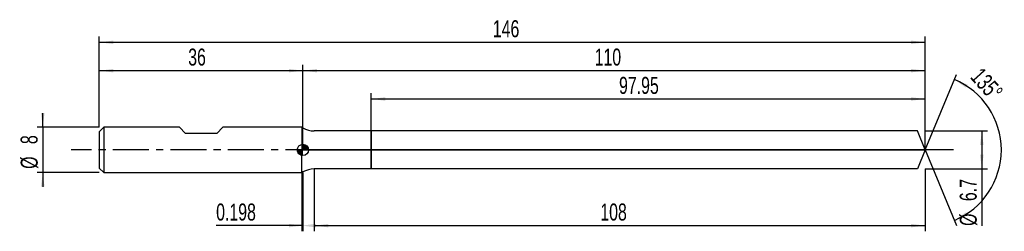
# Model space of a CAD drawing. Extents: x -14 to 160, y -14 to 23.
import ezdxf
from ezdxf.enums import TextEntityAlignment as Align

# ---------------------------------------------------------------- set-up
doc = ezdxf.new("R2010")
doc.units = 0
doc.linetypes.add('CENTER', pattern=[10.16, 6.35, -1.27, 1.27, -1.27])
doc.layers.get('0').update_dxf_attribs({"linetype": 'CONTINUOUS'})
for name, color, linetype in [('1', 4, 'CONTINUOUS'), ('2', 7, 'CONTINUOUS'), ('4', 2, 'CENTER'), ('CUT', 1, 'CONTINUOUS'), ('NOCUT', 7, 'CONTINUOUS'), ('SK1', 4, 'CONTINUOUS'), ('SK2', 7, 'CONTINUOUS'), ('SK4', 2, 'CENTER')]:
    doc.layers.add(name, color=color, linetype=linetype)
doc.dimstyles.new('SLDDIMSTYLE0', dxfattribs={"dimtxt": 3, "dimasz": 2.5, "dimexe": 0, "dimexo": 0.0625, "dimgap": 0.75, "dimtad": 1, "dimrnd": 1e-09, "dimzin": 12, "dimsah": 1, "dimcen": 0.09, "dimazin": 3, "dimtfac": 1, "dimtofl": 0, "dimtmove": 0, "dimatfit": 3})
doc.dimstyles.new('SLDDIMSTYLE1', dxfattribs={"dimtxt": 3, "dimasz": 2.5, "dimexe": 0, "dimexo": 0.0625, "dimgap": 0.75, "dimtad": 1, "dimrnd": 1e-09, "dimsah": 1, "dimcen": 0.09, "dimazin": 3, "dimtfac": 1, "dimtofl": 0, "dimtmove": 0, "dimatfit": 3})
doc.dimstyles.new('SLDDIMSTYLE2', dxfattribs={"dimtxt": 3, "dimasz": 2.5, "dimexe": 0, "dimexo": 0.0625, "dimgap": 0.75, "dimtad": 1, "dimzin": 12, "dimsah": 1, "dimcen": 0.09, "dimazin": 3, "dimtfac": 1, "dimtofl": 0, "dimtmove": 0, "dimatfit": 3})
doc.dimstyles.new('SLDDIMSTYLE3', dxfattribs={"dimtxt": 3, "dimasz": 2.5, "dimexe": 0, "dimexo": 0.0625, "dimgap": 0.75, "dimtad": 1, "dimrnd": 1e-09, "dimzin": 12, "dimsah": 1, "dimcen": 0.09, "dimazin": 3, "dimtfac": 1, "dimtmove": 0, "dimatfit": 3})

# ---------------------------------------------------------------- blocks, each defined once
blk = doc.blocks.new('_D')
at = {"layer": '2'}
for p, q in [((38, -3.35), (38, -14.35)), ((146, -3.35), (146, -14.35)), ((38, -13.35), (146, -13.35))]:
    blk.add_line(p, q, dxfattribs=at)
for points in [[(38, -13.35), (40.5, -13.66), (40.5, -13.04)], [(146, -13.35), (143.5, -13.04), (143.5, -13.66)]]:
    blk.add_solid(points, dxfattribs=at)
at = {"layer": '2', "width": 0.7}
blk.add_text('108', height=3, dxfattribs=at).set_placement((88.56, -13.35), align=Align.BOTTOM_LEFT)
blk = doc.blocks.new('_D_1')
at = {"layer": '2'}
for p, q in [((146, 3.35), (157, 3.35)), ((156, 3.35), (156, -3.35)), ((146, -3.35), (157, -3.35)), ((156, -3.35), (156, -13.4))]:
    blk.add_line(p, q, dxfattribs=at)
for points in [[(156, 3.35), (155.69, 0.85), (156.31, 0.85)], [(156, -3.35), (156.31, -0.85), (155.69, -0.85)]]:
    blk.add_solid(points, dxfattribs=at)
at = {"layer": '2', "width": 0.7}
for s, p in [('6.7', (155.99, -9.03)), ('%%c', (156, -13.4))]:
    blk.add_text(s, height=3, rotation=90, dxfattribs=at).set_placement(p, align=Align.BOTTOM_LEFT)
blk = doc.blocks.new('_D_2')
at = {"layer": '2'}
for p, q in [((35.8, -4), (35.8, -14.35)), ((36, -4), (36, -14.35)), ((35.8, -13.35), (20.65, -13.35)), ((35.8, -13.35), (36, -13.35))]:
    blk.add_line(p, q, dxfattribs=at)
for points in [[(36, -13.35), (33.5, -13.04), (33.5, -13.66)], [(35.8, -13.35), (38.3, -13.66), (38.3, -13.04)]]:
    blk.add_solid(points, dxfattribs=at)
at = {"layer": '2', "width": 0.7}
blk.add_text('0.198', height=3, dxfattribs=at).set_placement((20.65, -13.35), align=Align.BOTTOM_LEFT)
blk = doc.blocks.new('_D_3')
at = {"layer": '2'}
for p, q in [((48.05, 3.35), (48.05, 10)), ((48.05, 9), (146, 9)), ((146, 3.35), (146, 10))]:
    blk.add_line(p, q, dxfattribs=at)
for points in [[(48.05, 9), (50.55, 8.69), (50.55, 9.31)], [(146, 9), (143.5, 9.31), (143.5, 8.69)]]:
    blk.add_solid(points, dxfattribs=at)
at = {"layer": '2', "width": 0.7}
blk.add_text('97.95', height=3, dxfattribs=at).set_placement((91.87, 9), align=Align.BOTTOM_LEFT)
blk = doc.blocks.new('_D_4')
at = {"layer": '2'}
for q in [(151.53, 13.35), (151.53, -13.35)]:
    blk.add_line((146, 0), q, dxfattribs=at)
blk.add_arc((146, 0), 13.45, 292.491, 67.509, dxfattribs=at)
for points in [[(151.15, 12.43), (153.21, 10.99), (153.5, 11.54)], [(151.15, -12.43), (153.5, -11.54), (153.21, -10.99)]]:
    blk.add_solid(points, dxfattribs=at)
at = {"layer": '2', "width": 0.7}
blk.add_text('135°', height=3, rotation=-48.0128, dxfattribs=at).set_placement((153.15, 12.17), align=Align.BOTTOM_LEFT)
blk = doc.blocks.new('_D_5')
at = {"layer": 'SK2'}
for p, q in [((0, 4), (0, 20)), ((146, 4), (146, 20)), ((0, 19), (146, 19))]:
    blk.add_line(p, q, dxfattribs=at)
for points in [[(0, 19), (2.5, 18.69), (2.5, 19.31)], [(146, 19), (143.5, 19.31), (143.5, 18.69)]]:
    blk.add_solid(points, dxfattribs=at)
at = {"layer": 'SK2', "width": 0.7}
blk.add_text('146', height=3, dxfattribs=at).set_placement((69.56, 19), align=Align.BOTTOM_LEFT)
blk = doc.blocks.new('_D_6')
at = {"layer": 'SK2'}
for p, q in [((0, 4), (0, 15)), ((0, 14), (36, 14)), ((36, 4), (36, 15))]:
    blk.add_line(p, q, dxfattribs=at)
for points in [[(0, 14), (2.5, 13.69), (2.5, 14.31)], [(36, 14), (33.5, 14.31), (33.5, 13.69)]]:
    blk.add_solid(points, dxfattribs=at)
at = {"layer": 'SK2', "width": 0.7}
blk.add_text('36', height=3, dxfattribs=at).set_placement((15.71, 14), align=Align.BOTTOM_LEFT)
blk = doc.blocks.new('_D_7')
at = {"layer": 'SK2'}
for p, q in [((36, 0), (36, 15)), ((36, 14), (146, 14)), ((146, 0), (146, 15))]:
    blk.add_line(p, q, dxfattribs=at)
for points in [[(36, 14), (38.5, 13.69), (38.5, 14.31)], [(146, 14), (143.5, 14.31), (143.5, 13.69)]]:
    blk.add_solid(points, dxfattribs=at)
at = {"layer": 'SK2', "width": 0.7}
blk.add_text('110', height=3, rotation=360, dxfattribs=at).set_placement((87.56, 14), align=Align.BOTTOM_LEFT)
blk = doc.blocks.new('_D_8')
at = {"layer": 'SK2'}
for p, q in [((-10, 4), (-10, 6.5)), ((0, 4), (-11, 4)), ((-10, 4), (-10, -4)), ((0, -4), (-11, -4)), ((-10, -4), (-10, -6.5))]:
    blk.add_line(p, q, dxfattribs=at)
for points in [[(-10, 4), (-9.69, 6.5), (-10.31, 6.5)], [(-10, -4), (-10.31, -6.5), (-9.69, -6.5)]]:
    blk.add_solid(points, dxfattribs=at)
at = {"layer": 'SK2', "width": 0.7}
for s, p in [('8', (-10.01, 1.04)), ('%%c', (-10, -3.33))]:
    blk.add_text(s, height=3, rotation=90, dxfattribs=at).set_placement(p, align=Align.BOTTOM_LEFT)
blk = doc.blocks.new('*U11')
at = {"color": 0, "linetype": 'CONTINUOUS'}
for points in [[(0, 0), (0, 1), (0.2, 0)], [(0.2, 0), (0, 1), (0.2, 0.98)], [(0.2, 0), (0.2, 0.98), (0.38, 0)], [(0.38, 0), (0.2, 0.98), (0.38, 0.92)], [(0.38, 0), (0.38, 0.92), (0.56, 0)], [(0.56, 0), (0.38, 0.92), (0.56, 0.83)], [(0.56, 0), (0.56, 0.83), (0.71, 0)], [(0.71, 0), (0.56, 0.83), (0.71, 0.71)], [(0.71, 0), (0.71, 0.71), (0.83, 0)], [(0.83, 0), (0.71, 0.71), (0.83, 0.56)], [(0.83, 0), (0.83, 0.56), (0.92, 0)], [(0.92, 0), (0.83, 0.56), (0.92, 0.38)], [(0.92, 0), (0.92, 0.38), (0.98, 0)], [(0.98, 0), (0.92, 0.38), (0.98, 0.2)], [(0.98, 0), (0.98, 0.2), (1, 0)]]:
    blk.add_solid(points, dxfattribs=at)
blk = doc.blocks.new('*U12')
at = {"color": 0, "linetype": 'CONTINUOUS'}
for points in [[(-0.98, -0.17), (-1, 0), (-0.98, 0)], [(-0.98, -0.17), (-0.98, 0), (-0.94, -0.34)], [(-0.94, -0.34), (-0.98, 0), (-0.94, 0)], [(-0.94, -0.34), (-0.94, 0), (-0.87, -0.5)], [(-0.87, -0.5), (-0.94, 0), (-0.87, 0)], [(-0.87, -0.5), (-0.87, 0), (-0.77, -0.64)], [(-0.77, -0.64), (-0.87, 0), (-0.77, 0)], [(-0.77, -0.64), (-0.77, 0), (-0.64, -0.77)], [(-0.64, -0.77), (-0.77, 0), (-0.64, 0)], [(-0.64, -0.77), (-0.64, 0), (-0.5, -0.87)], [(-0.5, -0.87), (-0.64, 0), (-0.5, 0)], [(-0.5, -0.87), (-0.5, 0), (-0.34, -0.94)], [(-0.34, -0.94), (-0.5, 0), (-0.34, 0)], [(-0.34, -0.94), (-0.34, 0), (-0.17, -0.98)], [(-0.17, -0.98), (-0.34, 0), (-0.17, 0)], [(-0.17, -0.98), (-0.17, 0), (0, -1)], [(0, -1), (-0.17, 0), (0, 0)]]:
    blk.add_solid(points, dxfattribs=at)
blk = doc.blocks.new('SW_DOWELSYMBOL_0')
at = {"layer": 'SK1', "color": 0}
blk.add_circle((0, 0), 1, dxfattribs=at)
at = {"color": 0, "linetype": 'CONTINUOUS'}
for name in ['*U12', '*U11']:
    blk.add_blockref(name, (0, 0), dxfattribs=at)

msp = doc.modelspace()

# ---------------------------------------------------------------- linework, layer by layer
at = {"layer": '1'}
for p, q in [((36, 3.886), (35.802, 4)), ((35.802, 4), (35.802, 0)), ((48.05, 3.35), (38, 3.35)), ((144.613, 3.35), (48.05, 3.35)), ((48.05, 3.35), (48.05, 0)), ((48.05, 0), (48.05, 3.35)), ((146, 0), (144.613, 3.35)), ((35.802, -4), (35.802, 0)), ((48.05, -3.35), (48.05, 0)), ((48.05, 0), (48.05, -3.35)), ((146, 0), (144.613, -3.35)), ((48.05, -3.35), (38, -3.35)), ((144.613, -3.35), (48.05, -3.35)), ((36, -3.886), (35.802, -4))]:
    msp.add_line(p, q, dxfattribs=at)
for centre, start, end in [((38, 7.35), 240, 270), ((38, -7.35), 90, 120)]:
    msp.add_arc(centre, 4, start, end, dxfattribs=at)
at = {"layer": '4'}
msp.add_line((146, 0), (36, 0), dxfattribs=at)
at = {"layer": 'CUT'}
for p, q in [((144.613, 3.35), (48.05, 3.35)), ((48.05, 3.35), (48.05, 0)), ((146, 0), (144.613, 3.35)), ((48.05, 0), (146, 0))]:
    msp.add_line(p, q, dxfattribs=at)
at = {"layer": 'NOCUT'}
for p, q in [((36, 3.886), (35.802, 4)), ((35.802, 4), (35.802, 0)), ((48.05, 3.35), (38, 3.35)), ((48.05, 0), (48.05, 3.35)), ((35.802, 0), (48.05, 0))]:
    msp.add_line(p, q, dxfattribs=at)
msp.add_arc((38, 7.35), 4, 240, 270, dxfattribs=at)
at = {"layer": 'SK1'}
for p, q in [((0.8, 4), (0, 3.2)), ((14.15, 4), (0.8, 4)), ((0.8, 4), (0.8, -4)), ((15.25, 2.9), (14.15, 4)), ((21.85, 4), (20.75, 2.9)), ((35.802, 4), (21.85, 4)), ((0, 3.2), (0, 0)), ((20.75, 2.9), (15.25, 2.9)), ((0, 0), (0, -3.2)), ((0, -3.2), (0.8, -4)), ((0.8, -4), (35.802, -4))]:
    msp.add_line(p, q, dxfattribs=at)
msp.add_circle((36, 0), 1, dxfattribs=at)
at = {"layer": 'SK4'}
msp.add_line((151, 0), (-5, 0), dxfattribs=at)

# ---------------------------------------------------------------- block references
at = {"layer": 'SK1'}
msp.add_blockref('SW_DOWELSYMBOL_0', (36, 0), dxfattribs=at)

# ---------------------------------------------------------------- texts
at = {"layer": 'SK2', "width": 0.7}
msp.add_text('AP1', height=0.05, dxfattribs=at).set_placement((36, -0.018), align=Align.BOTTOM_LEFT)

# ---------------------------------------------------------------- dimensions: what is measured, and where the dimension line sits
at = {"layer": '2'}
dim = msp.add_angular_dim_2l(base=(159.454, 0), line1=((146, 0), (144.613, 3.35)), line2=((144.613, -3.35), (146, 0)), dimstyle='SLDDIMSTYLE2', dxfattribs=at)
dim.commit()
dim.dimension.update_dxf_attribs({"geometry": '_D_4', "text_midpoint": (156, 9), "dimtype": 162})
for base, p1, p2, dimstyle, picture, middle in [((146, 9), (48.05, 3.35), (146, 3.35), 'SLDDIMSTYLE0', '_D_3', (97.025, 9)), ((146, -13.35), (38, -3.35), (146, -3.35), 'SLDDIMSTYLE0', '_D', (92, -13.35)), ((36, -13.35), (35.802, -4), (36, -4), 'SLDDIMSTYLE1', '_D_2', (25.802, -13.35))]:
    dim = msp.add_linear_dim(base=base, p1=p1, p2=p2, dimstyle=dimstyle, dxfattribs=at)
    dim.commit()
    dim.dimension.update_dxf_attribs({"geometry": picture, "text_midpoint": middle, "dimtype": 160})
dim = msp.add_linear_dim(base=(156, -3.35), p1=(146, 3.35), p2=(146, -3.35), angle=90, text='%%c<>', dimstyle='SLDDIMSTYLE0', dxfattribs=at)
dim.commit()
dim.dimension.update_dxf_attribs({"geometry": '_D_1', "text_midpoint": (156, -8.35), "dimtype": 160})
at = {"layer": 'SK2'}
for base, p1, p2, picture, middle in [((146, 19), (0, 4), (146, 4), '_D_5', (73, 19)), ((36, 14), (0, 4), (36, 4), '_D_6', (18, 14)), ((146, 14), (36, 0), (146, 0), '_D_7', (91, 14))]:
    dim = msp.add_linear_dim(base=base, p1=p1, p2=p2, dimstyle='SLDDIMSTYLE0', dxfattribs=at)
    dim.commit()
    dim.dimension.update_dxf_attribs({"geometry": picture, "text_midpoint": middle, "dimtype": 160})
dim = msp.add_linear_dim(base=(-10, -4), p1=(0, 4), p2=(0, -4), angle=90, text='%%c<>', dimstyle='SLDDIMSTYLE3', dxfattribs=at)
dim.commit()
dim.dimension.update_dxf_attribs({"geometry": '_D_8', "text_midpoint": (-10, 0), "dimtype": 160})

doc.saveas('drawing.dxf')
